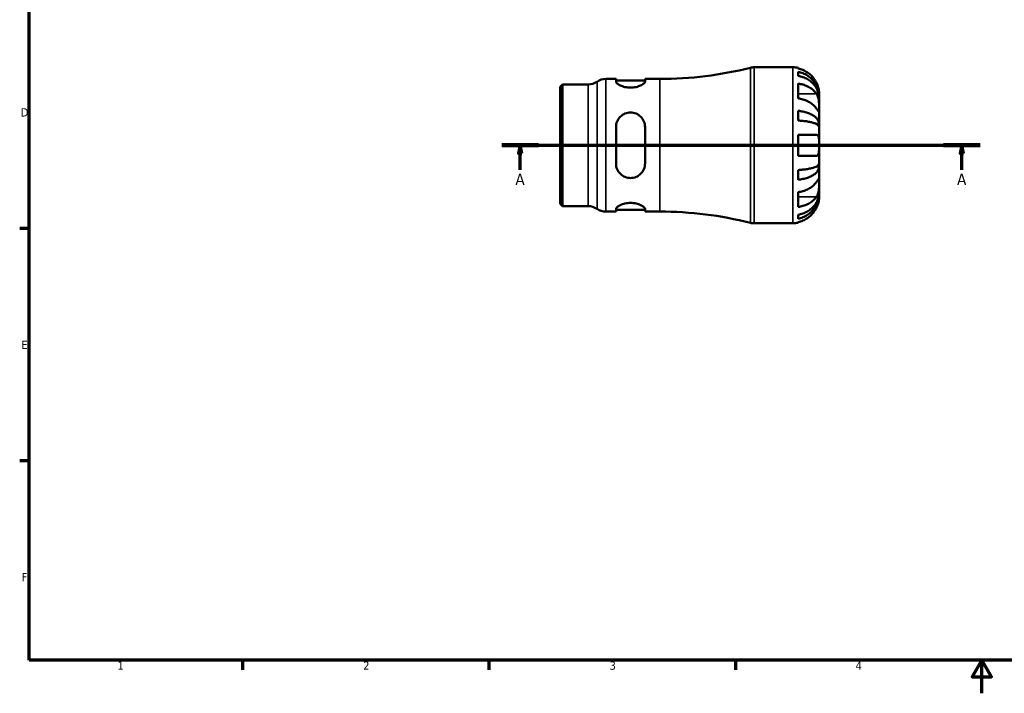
# Model space of a CAD drawing. Header units: millimetres. Extents: x -62 to 663, y 0 to 453.
# Tile 1 of 3: x 7 to 304, y 0 to 203. Entities that reach past the tile are written whole.
import ezdxf

# ---------------------------------------------------------------- set-up
doc = ezdxf.new("R2010")
doc.units = ezdxf.units.MM
doc.linetypes.add('CHAIN', pattern=[0.7087, 0.4724, -0.0591, 0.1181, -0.0591])
for name, color, linetype, lineweight in [('Border (ISO)', 7, 'Continuous', 70), ('Section Line (ISO)', 7, 'CHAIN', 70), ('Visible (ISO)', 7, 'Continuous', 50), ('Visible Narrow (ISO)', 7, 'Continuous', 35)]:
    doc.layers.add(name, color=color, linetype=linetype, lineweight=lineweight)
doc.styles.add('Label Text (ISO)', font='tahoma.ttf')
doc.styles.add('Note Text (ISO)', font='tahoma.ttf')

# ---------------------------------------------------------------- blocks, each defined once
blk = doc.blocks.new('Borders Default Border')
at = {"layer": 'Border (ISO)'}
for p, q in [((10, 140), (7.1, 140)), ((10, 70), (7.1, 70)), ((74.25, 10), (74.25, 7.1)), ((148.5, 10), (148.5, 7.1)), ((222.75, 10), (222.75, 7.1))]:
    blk.add_line(p, q, dxfattribs=at)
at = {"layer": 'Border (ISO)', "flags": 128}
for points in [[(10, 10), (10, 410), (584, 410), (584, 10), (10, 10)], [(297, 0), (297, 10), (294.11, 5), (299.89, 5), (297, 10)]]:
    blk.add_lwpolyline(points, dxfattribs=at)
at = {"layer": 'Border (ISO)', "color": 232, "true_color": 0xca0064, "char_height": 2.5, "attachment_point": 7, "style": 'Note Text (ISO)'}
for s, insert in [('D', (7.43, 173.75)), ('E', (7.64, 103.75)), ('F', (7.7, 33.75)), ('1', (36.56, 7.1)), ('2', (110.62, 7.1)), ('3', (184.85, 7.05)), ('4', (259, 7.1))]:
    blk.add_mtext(s, dxfattribs=dict(at, insert=insert))
blk = doc.blocks.new('2dTransSection0')
at = {"layer": 'Section Line (ISO)', "linetype": 'CHAIN'}
blk.add_line((152.42, 165.08), (296.53, 165.08), dxfattribs=at)
at = {"layer": 'Section Line (ISO)', "linetype": 'Continuous', "lineweight": 140}
for p, q in [((152.42, 165.08), (163.46, 165.08)), ((285.5, 165.08), (296.53, 165.08))]:
    blk.add_line(p, q, dxfattribs=at)
at = {"layer": 'Section Line (ISO)', "linetype": 'Continuous'}
for p, q in [((157.94, 165.08), (157.44, 162.58)), ((157.94, 162.58), (157.94, 165.08)), ((158.44, 162.58), (157.94, 165.08)), ((291.02, 165.08), (290.52, 162.58)), ((291.02, 162.58), (291.02, 165.08)), ((291.52, 162.58), (291.02, 165.08)), ((157.44, 162.58), (158.44, 162.58)), ((157.94, 157.64), (157.94, 162.58)), ((290.52, 162.58), (291.52, 162.58)), ((291.02, 157.64), (291.02, 162.58))]:
    blk.add_line(p, q, dxfattribs=at)
at = {"layer": 'Section Line (ISO)', "linetype": 'Continuous', "flags": 128}
for points in [[(158.44, 162.58), (157.94, 165.08), (157.44, 162.58), (158.44, 162.58)], [(291.52, 162.58), (291.02, 165.08), (290.52, 162.58), (291.52, 162.58)]]:
    blk.add_lwpolyline(points, dxfattribs=at)
at = {"layer": 'Section Line (ISO)'}
for points in [[(158.44, 162.58), (157.94, 165.08), (157.44, 162.58), (158.44, 162.58)], [(291.52, 162.58), (291.02, 165.08), (290.52, 162.58), (291.52, 162.58)]]:
    blk.add_solid(points, dxfattribs=at)
at = {"layer": 'Section Line (ISO)', "char_height": 3.5, "attachment_point": 7, "style": 'Label Text (ISO)'}
for insert in [(156.45, 153.08), (289.53, 153.08)]:
    blk.add_mtext('A', dxfattribs=dict(at, insert=insert))

msp = doc.modelspace()

# ---------------------------------------------------------------- linework, layer by layer
at = {"layer": 'Visible (ISO)'}
for p, q in [((228.407, 188.584), (240.103, 188.584)), ((241.678, 188.425), (241.678, 188.212)), ((241.678, 187.203), (241.678, 185.995)), ((183.719, 185.059), (186.782, 185.059)), ((186.782, 185.059), (186.782, 184.287)), ((186.782, 184.559), (195.532, 184.559)), ((195.532, 184.287), (195.532, 185.059)), ((195.532, 185.059), (199.978, 185.059)), ((169.978, 182.691), (170.702, 183.414)), ((169.978, 147.478), (169.978, 182.691)), ((170.702, 183.414), (178.407, 183.414)), ((170.702, 183.414), (170.702, 146.754)), ((241.678, 183.665), (241.678, 179.211)), ((247.978, 179.704), (247.966, 179.704)), ((247.978, 179.704), (247.978, 180.709)), ((247.978, 179.321), (247.978, 179.704)), ((247.978, 176.133), (247.978, 179.321)), ((241.678, 175.454), (241.678, 172.538)), ((247.978, 171.523), (247.978, 176.133)), ((186.782, 170.584), (186.782, 159.584)), ((195.532, 159.584), (195.532, 170.584)), ((247.978, 171.523), (247.07, 171.523)), ((247.978, 170.599), (247.978, 171.523)), ((247.978, 165.084), (247.978, 170.599)), ((241.678, 168.234), (241.678, 161.934)), ((247.978, 159.57), (247.978, 165.084)), ((241.678, 157.631), (241.678, 154.715)), ((247.978, 158.646), (247.07, 158.646)), ((247.978, 158.646), (247.978, 159.57)), ((247.978, 154.036), (247.978, 158.646)), ((247.978, 150.848), (247.978, 154.036)), ((241.678, 150.958), (241.678, 146.504)), ((247.978, 150.465), (247.966, 150.465)), ((247.978, 150.465), (247.978, 150.848)), ((247.978, 149.459), (247.978, 150.465)), ((169.978, 147.478), (170.702, 146.754)), ((170.702, 146.754), (178.407, 146.754)), ((186.782, 145.882), (186.782, 145.109)), ((186.782, 145.609), (195.532, 145.609)), ((195.532, 145.109), (195.532, 145.882)), ((183.719, 145.109), (186.782, 145.109)), ((195.532, 145.109), (199.978, 145.109)), ((241.678, 144.174), (241.678, 142.966)), ((228.407, 141.584), (240.103, 141.584)), ((241.678, 141.957), (241.678, 141.744))]:
    msp.add_line(p, q, dxfattribs=at)
for centre, radius, start, end in [((199.978, 296.76), 111.701, 270, 284.13648), ((228.407, 183.884), 4.7, 90, 104.13648), ((240.103, 180.709), 7.875, 78.46304, 90), ((178.407, 188.114), 4.7, 270, 304.41151), ((183.719, 180.359), 4.7, 90, 124.41151), ((178.407, 142.054), 4.7, 55.58849, 90), ((183.719, 149.809), 4.7, 235.58849, 270), ((199.978, 33.409), 111.701, 75.86352, 90), ((228.407, 146.284), 4.7, 255.86352, 270), ((240.103, 149.459), 7.875, 270, 281.53696)]:
    msp.add_arc(centre, radius, start, end, dxfattribs=at)
for points, knots in [([(247.201, 183.859), (247.043, 184.193), (246.854, 184.529), (246.346, 185.296), (246.003, 185.71), (245.314, 186.403), (244.906, 186.745), (244.025, 187.337), (243.554, 187.586), (242.671, 187.953), (242.18, 188.108), (241.678, 188.212)], [3.89239507, 3.89239507, 3.89239507, 3.89239507, 3.99831093, 3.99831093, 4.14541915, 4.14541915, 4.2913159, 4.2913159, 4.43721264, 4.43721264, 4.57824766, 4.57824766, 4.57824766, 4.57824766]), ([(241.678, 187.203), (242.184, 187.103), (242.677, 186.953), (243.563, 186.597), (244.034, 186.357), (244.915, 185.786), (245.324, 185.455), (246.012, 184.789), (246.354, 184.391), (246.943, 183.535), (247.191, 183.077), (247.564, 182.203), (247.723, 181.708), (247.93, 180.695), (247.978, 180.178), (247.978, 179.704)], [0.1494024, 0.1494024, 0.1494024, 0.1494024, 0.2912498, 0.2912498, 0.4370651, 0.4370651, 0.5828803, 0.5828803, 0.7290354, 0.7290354, 0.8751905, 0.8751905, 1.0219149, 1.0219149, 1.1686392, 1.1686392, 1.1686392, 1.1686392]), ([(195.532, 184.287), (195.532, 184.125), (195.415, 183.924), (194.952, 183.502), (194.607, 183.282), (193.829, 182.92), (193.351, 182.75), (192.292, 182.512), (191.709, 182.448), (191.157, 182.448), (190.604, 182.448), (190.021, 182.512), (188.962, 182.75), (188.484, 182.92), (187.706, 183.282), (187.361, 183.502), (186.898, 183.924), (186.782, 184.125), (186.782, 184.287)], [-0.6861227, -0.6861227, -0.6861227, -0.6861227, -0.5089318, -0.5089318, -0.3317408, -0.3317408, -0.1658704, -0.1658704, 0, 0, 0, 0.1658704, 0.1658704, 0.3317408, 0.3317408, 0.5089318, 0.5089318, 0.6861227, 0.6861227, 0.6861227, 0.6861227]), ([(247.978, 179.321), (247.978, 179.743), (247.93, 180.203), (247.723, 181.105), (247.564, 181.546), (247.191, 182.323), (246.943, 182.731), (246.354, 183.493), (246.012, 183.846), (245.324, 184.44), (244.915, 184.734), (244.034, 185.242), (243.563, 185.456), (242.677, 185.772), (242.184, 185.906), (241.678, 185.995)], [3.5133937, 3.5133937, 3.5133937, 3.5133937, 3.6601181, 3.6601181, 3.8068425, 3.8068425, 3.9529976, 3.9529976, 4.0991526, 4.0991526, 4.2449679, 4.2449679, 4.3907831, 4.3907831, 4.5326305, 4.5326305, 4.5326305, 4.5326305]), ([(241.678, 183.665), (242.18, 183.592), (242.671, 183.482), (243.554, 183.223), (244.025, 183.047), (244.906, 182.629), (245.314, 182.386), (246.003, 181.896), (246.346, 181.604), (246.854, 181.062), (247.043, 180.823), (247.201, 180.588)], [0.14941001, 0.14941001, 0.14941001, 0.14941001, 0.29044502, 0.29044502, 0.43634177, 0.43634177, 0.58223851, 0.58223851, 0.72934673, 0.72934673, 0.83526259, 0.83526259, 0.83526259, 0.83526259]), ([(247.978, 180.709), (247.978, 180.709), (247.979, 180.739), (247.977, 180.863), (247.974, 180.963), (247.952, 181.289), (247.925, 181.549), (247.827, 182.068), (247.774, 182.296), (247.66, 182.692), (247.609, 182.851), (247.499, 183.161), (247.441, 183.312), (247.322, 183.595), (247.263, 183.728), (247.201, 183.859)], [0, 0, 0, 0, 0.07514839, 0.07514839, 0.15775683, 0.15775683, 0.27887104, 0.27887104, 0.36056434, 0.36056434, 0.41315921, 0.41315921, 0.46174689, 0.46174689, 0.50485698, 0.50485698, 0.50485698, 0.50485698]), ([(247.201, 176.133), (247.043, 176.369), (246.854, 176.607), (246.346, 177.149), (246.003, 177.442), (245.314, 177.931), (244.906, 178.174), (244.025, 178.592), (243.554, 178.768), (242.671, 179.028), (242.18, 179.137), (241.678, 179.211)], [3.89239507, 3.89239507, 3.89239507, 3.89239507, 3.99831093, 3.99831093, 4.14541915, 4.14541915, 4.2913159, 4.2913159, 4.43721264, 4.43721264, 4.57824766, 4.57824766, 4.57824766, 4.57824766]), ([(247.201, 180.588), (247.259, 180.502), (247.314, 180.41), (247.45, 180.154), (247.526, 179.983), (247.661, 179.61), (247.719, 179.409), (247.833, 178.91), (247.88, 178.609), (247.952, 177.913), (247.967, 177.525), (247.98, 176.777), (247.978, 176.427), (247.978, 176.133)], [-0.50766593, -0.50766593, -0.50766593, -0.50766593, -0.46718991, -0.46718991, -0.40200215, -0.40200215, -0.33506637, -0.33506637, -0.24300458, -0.24300458, -0.12488859, -0.12488859, 0, 0, 0, 0]), ([(241.678, 175.454), (242.184, 175.402), (242.677, 175.323), (243.563, 175.136), (244.034, 175.011), (244.915, 174.711), (245.324, 174.538), (246.012, 174.188), (246.354, 173.98), (246.943, 173.531), (247.191, 173.291), (247.564, 172.833), (247.723, 172.573), (247.93, 172.042), (247.978, 171.771), (247.978, 171.523)], [0.1494024, 0.1494024, 0.1494024, 0.1494024, 0.2912498, 0.2912498, 0.4370651, 0.4370651, 0.5828803, 0.5828803, 0.7290354, 0.7290354, 0.8751905, 0.8751905, 1.0219149, 1.0219149, 1.1686392, 1.1686392, 1.1686392, 1.1686392]), ([(247.978, 176.133), (247.978, 175.977), (247.979, 175.838), (247.977, 175.59), (247.976, 175.485), (247.964, 175.286), (247.948, 175.222), (247.884, 175.202), (247.836, 175.241), (247.719, 175.382), (247.661, 175.461), (247.526, 175.652), (247.45, 175.763), (247.314, 175.965), (247.259, 176.047), (247.201, 176.133)], [0, 0, 0, 0, 0.06608139, 0.06608139, 0.13667451, 0.13667451, 0.23873403, 0.23873403, 0.33457773, 0.33457773, 0.40157847, 0.40157847, 0.46685307, 0.46685307, 0.50745344, 0.50745344, 0.50745344, 0.50745344]), ([(186.782, 170.584), (186.782, 171.152), (186.898, 171.749), (187.361, 172.839), (187.706, 173.332), (188.484, 174.088), (188.962, 174.412), (190.021, 174.848), (190.604, 174.959), (191.709, 174.959), (192.292, 174.848), (193.351, 174.412), (193.829, 174.088), (194.607, 173.332), (194.952, 172.839), (195.415, 171.749), (195.532, 171.152), (195.532, 170.584)], [0.6657302, 0.6657302, 0.6657302, 0.6657302, 0.8429211, 0.8429211, 1.020112, 1.020112, 1.1859825, 1.1859825, 1.3518529, 1.3518529, 1.5177233, 1.5177233, 1.6835937, 1.6835937, 1.8607846, 1.8607846, 2.0379756, 2.0379756, 2.0379756, 2.0379756]), ([(247.978, 170.599), (247.978, 170.721), (247.93, 170.855), (247.723, 171.117), (247.564, 171.245), (247.191, 171.471), (246.943, 171.59), (246.354, 171.811), (246.012, 171.914), (245.324, 172.086), (244.915, 172.172), (244.034, 172.319), (243.563, 172.382), (242.677, 172.474), (242.184, 172.512), (241.678, 172.538)], [3.5133937, 3.5133937, 3.5133937, 3.5133937, 3.6601181, 3.6601181, 3.8068425, 3.8068425, 3.9529976, 3.9529976, 4.0991526, 4.0991526, 4.2449679, 4.2449679, 4.3907831, 4.3907831, 4.5326305, 4.5326305, 4.5326305, 4.5326305]), ([(241.678, 168.234), (242.18, 168.234), (242.671, 168.234), (243.554, 168.234), (244.025, 168.234), (244.906, 168.234), (245.314, 168.234), (246.003, 168.234), (246.346, 168.234), (246.854, 168.234), (247.043, 168.234), (247.201, 168.234)], [0.14941001, 0.14941001, 0.14941001, 0.14941001, 0.29044502, 0.29044502, 0.43634177, 0.43634177, 0.58223851, 0.58223851, 0.72934673, 0.72934673, 0.83526259, 0.83526259, 0.83526259, 0.83526259]), ([(247.201, 168.234), (247.263, 168.234), (247.322, 168.226), (247.458, 168.185), (247.53, 168.143), (247.662, 168.016), (247.719, 167.932), (247.833, 167.678), (247.88, 167.491), (247.952, 166.989), (247.967, 166.659), (247.98, 165.913), (247.978, 165.501), (247.978, 165.084)], [-0.50816407, -0.50816407, -0.50816407, -0.50816407, -0.46460526, -0.46460526, -0.40154747, -0.40154747, -0.3356183, -0.3356183, -0.24286964, -0.24286964, -0.12490659, -0.12490659, 0, 0, 0, 0]), ([(247.978, 165.084), (247.978, 164.865), (247.979, 164.646), (247.977, 164.203), (247.976, 163.979), (247.962, 163.394), (247.942, 163.06), (247.857, 162.583), (247.807, 162.417), (247.689, 162.191), (247.63, 162.115), (247.494, 162.002), (247.416, 161.966), (247.289, 161.939), (247.246, 161.934), (247.201, 161.934)], [-2.17667965, -2.17667965, -2.17667965, -2.17667965, -2.11086653, -2.11086653, -2.04055216, -2.04055216, -1.91738302, -1.91738302, -1.82942275, -1.82942275, -1.76558177, -1.76558177, -1.70117883, -1.70117883, -1.66961913, -1.66961913, -1.66961913, -1.66961913]), ([(247.201, 161.934), (247.043, 161.934), (246.854, 161.934), (246.346, 161.934), (246.003, 161.934), (245.314, 161.934), (244.906, 161.934), (244.025, 161.934), (243.554, 161.934), (242.671, 161.934), (242.18, 161.934), (241.678, 161.934)], [3.89239507, 3.89239507, 3.89239507, 3.89239507, 3.99831093, 3.99831093, 4.14541915, 4.14541915, 4.2913159, 4.2913159, 4.43721264, 4.43721264, 4.57824766, 4.57824766, 4.57824766, 4.57824766]), ([(195.532, 159.584), (195.532, 159.017), (195.415, 158.42), (194.952, 157.33), (194.607, 156.837), (193.829, 156.081), (193.351, 155.757), (192.292, 155.321), (191.709, 155.209), (191.157, 155.209), (190.604, 155.209), (190.021, 155.321), (188.962, 155.757), (188.484, 156.081), (187.706, 156.837), (187.361, 157.33), (186.898, 158.42), (186.782, 159.017), (186.782, 159.584)], [-0.6861227, -0.6861227, -0.6861227, -0.6861227, -0.5089318, -0.5089318, -0.3317408, -0.3317408, -0.1658704, -0.1658704, 0, 0, 0, 0.1658704, 0.1658704, 0.3317408, 0.3317408, 0.5089318, 0.5089318, 0.6861227, 0.6861227, 0.6861227, 0.6861227]), ([(241.678, 157.631), (242.184, 157.657), (242.677, 157.695), (243.563, 157.787), (244.034, 157.849), (244.915, 157.997), (245.324, 158.083), (246.012, 158.255), (246.354, 158.358), (246.943, 158.579), (247.191, 158.698), (247.564, 158.924), (247.723, 159.052), (247.93, 159.314), (247.978, 159.448), (247.978, 159.57)], [0.1494024, 0.1494024, 0.1494024, 0.1494024, 0.2912498, 0.2912498, 0.4370651, 0.4370651, 0.5828803, 0.5828803, 0.7290354, 0.7290354, 0.8751905, 0.8751905, 1.0219149, 1.0219149, 1.1686392, 1.1686392, 1.1686392, 1.1686392]), ([(247.978, 158.646), (247.978, 158.398), (247.93, 158.127), (247.723, 157.596), (247.564, 157.336), (247.191, 156.878), (246.943, 156.638), (246.354, 156.189), (246.012, 155.981), (245.324, 155.631), (244.915, 155.458), (244.034, 155.158), (243.563, 155.033), (242.677, 154.846), (242.184, 154.767), (241.678, 154.715)], [3.5133937, 3.5133937, 3.5133937, 3.5133937, 3.6601181, 3.6601181, 3.8068425, 3.8068425, 3.9529976, 3.9529976, 4.0991526, 4.0991526, 4.2449679, 4.2449679, 4.3907831, 4.3907831, 4.5326305, 4.5326305, 4.5326305, 4.5326305]), ([(247.201, 154.036), (247.259, 154.122), (247.314, 154.204), (247.45, 154.406), (247.526, 154.517), (247.661, 154.708), (247.719, 154.787), (247.833, 154.925), (247.88, 154.964), (247.952, 154.951), (247.967, 154.871), (247.98, 154.563), (247.978, 154.33), (247.978, 154.036)], [-0.50766593, -0.50766593, -0.50766593, -0.50766593, -0.46718991, -0.46718991, -0.40200215, -0.40200215, -0.33506637, -0.33506637, -0.24300458, -0.24300458, -0.12488859, -0.12488859, 0, 0, 0, 0]), ([(241.678, 150.958), (242.18, 151.031), (242.671, 151.141), (243.554, 151.401), (244.025, 151.577), (244.906, 151.995), (245.314, 152.238), (246.003, 152.727), (246.346, 153.02), (246.854, 153.562), (247.043, 153.8), (247.201, 154.036)], [0.14941001, 0.14941001, 0.14941001, 0.14941001, 0.29044502, 0.29044502, 0.43634177, 0.43634177, 0.58223851, 0.58223851, 0.72934673, 0.72934673, 0.83526259, 0.83526259, 0.83526259, 0.83526259]), ([(247.978, 154.036), (247.978, 153.88), (247.979, 153.709), (247.977, 153.326), (247.976, 153.115), (247.964, 152.576), (247.948, 152.241), (247.884, 151.585), (247.836, 151.271), (247.719, 150.761), (247.661, 150.56), (247.526, 150.187), (247.45, 150.015), (247.314, 149.76), (247.259, 149.667), (247.201, 149.581)], [0, 0, 0, 0, 0.06608139, 0.06608139, 0.13667451, 0.13667451, 0.23873403, 0.23873403, 0.33457773, 0.33457773, 0.40157847, 0.40157847, 0.46685307, 0.46685307, 0.50745344, 0.50745344, 0.50745344, 0.50745344]), ([(241.678, 144.174), (242.184, 144.263), (242.677, 144.397), (243.563, 144.713), (244.034, 144.927), (244.915, 145.435), (245.324, 145.729), (246.012, 146.323), (246.354, 146.676), (246.943, 147.438), (247.191, 147.846), (247.564, 148.623), (247.723, 149.064), (247.93, 149.966), (247.978, 150.426), (247.978, 150.848)], [0.1494024, 0.1494024, 0.1494024, 0.1494024, 0.2912498, 0.2912498, 0.4370651, 0.4370651, 0.5828803, 0.5828803, 0.7290354, 0.7290354, 0.8751905, 0.8751905, 1.0219149, 1.0219149, 1.1686392, 1.1686392, 1.1686392, 1.1686392]), ([(247.978, 150.465), (247.978, 149.991), (247.93, 149.474), (247.723, 148.461), (247.564, 147.966), (247.191, 147.092), (246.943, 146.634), (246.354, 145.778), (246.012, 145.38), (245.324, 144.714), (244.915, 144.383), (244.034, 143.812), (243.563, 143.572), (242.677, 143.216), (242.184, 143.066), (241.678, 142.966)], [3.5133937, 3.5133937, 3.5133937, 3.5133937, 3.6601181, 3.6601181, 3.8068425, 3.8068425, 3.9529976, 3.9529976, 4.0991526, 4.0991526, 4.2449679, 4.2449679, 4.3907831, 4.3907831, 4.5326305, 4.5326305, 4.5326305, 4.5326305]), ([(247.201, 149.581), (247.043, 149.346), (246.854, 149.107), (246.346, 148.565), (246.003, 148.273), (245.314, 147.783), (244.906, 147.54), (244.025, 147.122), (243.554, 146.946), (242.671, 146.687), (242.18, 146.577), (241.678, 146.504)], [3.89239507, 3.89239507, 3.89239507, 3.89239507, 3.99831093, 3.99831093, 4.14541915, 4.14541915, 4.2913159, 4.2913159, 4.43721264, 4.43721264, 4.57824766, 4.57824766, 4.57824766, 4.57824766]), ([(247.201, 146.309), (247.263, 146.44), (247.322, 146.573), (247.458, 146.898), (247.53, 147.091), (247.662, 147.48), (247.719, 147.674), (247.833, 148.123), (247.88, 148.365), (247.952, 148.849), (247.967, 149.066), (247.98, 149.377), (247.978, 149.459), (247.978, 149.459)], [-0.50816407, -0.50816407, -0.50816407, -0.50816407, -0.46460526, -0.46460526, -0.40154747, -0.40154747, -0.3356183, -0.3356183, -0.24286964, -0.24286964, -0.12490659, -0.12490659, 0, 0, 0, 0]), ([(186.782, 145.882), (186.782, 146.044), (186.898, 146.245), (187.361, 146.667), (187.706, 146.887), (188.484, 147.249), (188.962, 147.419), (190.021, 147.657), (190.604, 147.721), (191.709, 147.721), (192.292, 147.657), (193.351, 147.419), (193.829, 147.249), (194.607, 146.887), (194.952, 146.667), (195.415, 146.245), (195.532, 146.044), (195.532, 145.882)], [0.6657302, 0.6657302, 0.6657302, 0.6657302, 0.8429211, 0.8429211, 1.020112, 1.020112, 1.1859825, 1.1859825, 1.3518529, 1.3518529, 1.5177233, 1.5177233, 1.6835937, 1.6835937, 1.8607846, 1.8607846, 2.0379756, 2.0379756, 2.0379756, 2.0379756]), ([(241.678, 141.957), (242.18, 142.061), (242.671, 142.216), (243.554, 142.583), (244.025, 142.832), (244.906, 143.424), (245.314, 143.766), (246.003, 144.459), (246.346, 144.873), (246.854, 145.64), (247.043, 145.976), (247.201, 146.309)], [0.14941001, 0.14941001, 0.14941001, 0.14941001, 0.29044502, 0.29044502, 0.43634177, 0.43634177, 0.58223851, 0.58223851, 0.72934673, 0.72934673, 0.83526259, 0.83526259, 0.83526259, 0.83526259])]:
    msp.add_open_spline(points, degree=3, knots=knots, dxfattribs=at)
at = {"layer": 'Visible Narrow (ISO)'}
for p, q in [((227.259, 142.014), (227.259, 188.155)), ((228.407, 188.295), (228.407, 141.874)), ((240.103, 141.874), (240.103, 188.295)), ((181.063, 146.168), (181.063, 184.001)), ((183.719, 184.814), (183.719, 145.355)), ((199.978, 145.355), (199.978, 184.814)), ((178.407, 146.98), (178.407, 183.189)), ((246.925, 180.588), (241.955, 180.588)), ((246.925, 149.581), (241.955, 149.581))]:
    msp.add_line(p, q, dxfattribs=at)

# ---------------------------------------------------------------- block references
msp.add_blockref('Borders Default Border', (0, 0))
at = {"layer": 'Section Line (ISO)'}
msp.add_blockref('2dTransSection0', (0, 0), dxfattribs=at)

doc.saveas('drawing.dxf')
